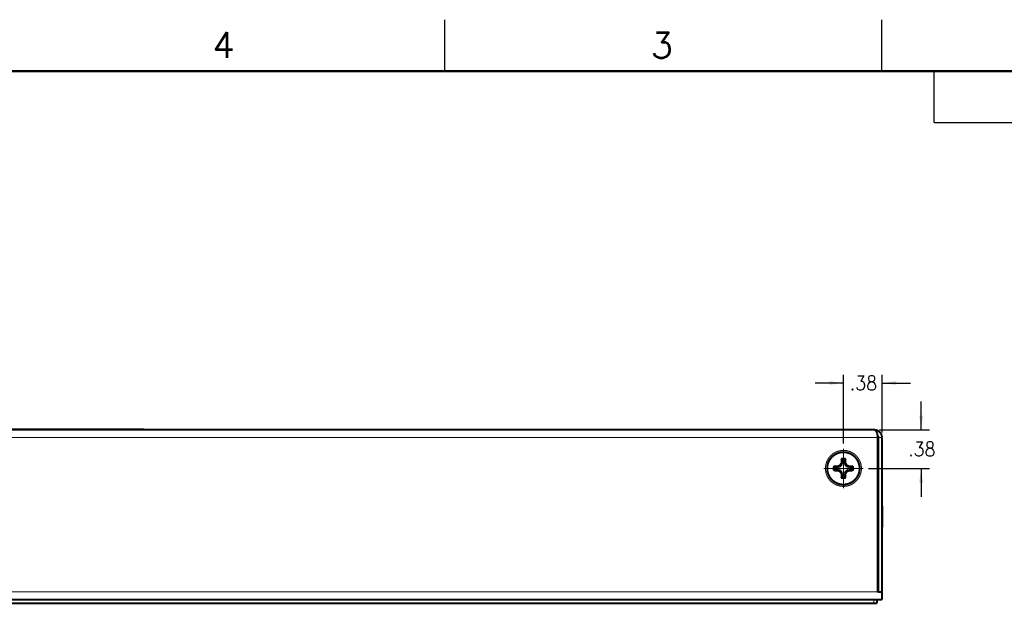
# Model space of a CAD drawing. Header units: millimetres. Extents: x 618 to 1482, y 17 to 575.
# Tile 95 of 96: x 1053 to 1296, y 431 to 575. Entities that reach past the tile are written whole.
import ezdxf

# ---------------------------------------------------------------- set-up
doc = ezdxf.new("R2010")
doc.units = ezdxf.units.MM
doc.linetypes.add('DOT_CENTER', pattern=[14, 12, -1, 0, -1])
doc.layers.add('1', color=7, linetype='Continuous')
doc.styles.add('CONVERTER_11', font='txt.shx', dxfattribs={"width": 0.9})
doc.styles.add('CONVERTER_14', font='txt.shx')
doc.dimstyles.new('ME10_DIM_16', dxfattribs={"dimtxt": 3.5, "dimasz": 3.5, "dimexe": 2.03, "dimexo": 1.27, "dimgap": 2.54, "dimtad": 0, "dimtih": 1, "dimtoh": 1, "dimlfac": 0.03937, "dimzin": 4, "dimdsep": 46, "dimtxsty": 'CONVERTER_11', "dimsah": 1, "dimcen": 0.09, "dimclrd": 140, "dimclre": 140, "dimclrt": 4, "dimadec": 0, "dimazin": 0, "dimtfac": 1, "dimtdec": 4, "dimtix": 1, "dimtofl": 0, "dimtmove": 0, "dimatfit": 0, "dimfxl": 1, "dimtolj": 1, "dimtzin": 0, "dimarcsym": 0})
doc.dimstyles.new('ME10_DIM_17', dxfattribs={"dimtxt": 3.5, "dimasz": 3.5, "dimexe": 2.03, "dimexo": 1.27, "dimgap": 2.54, "dimtad": 0, "dimtih": 1, "dimtoh": 1, "dimlfac": 0.03937, "dimzin": 4, "dimdsep": 46, "dimtxsty": 'CONVERTER_11', "dimsah": 1, "dimcen": 0.09, "dimclrd": 140, "dimclre": 140, "dimclrt": 4, "dimadec": 0, "dimazin": 0, "dimtfac": 1, "dimtdec": 4, "dimtix": 1, "dimtofl": 0, "dimtmove": 0, "dimatfit": 0, "dimfxl": 1, "dimtolj": 1, "dimtzin": 0, "dimarcsym": 0})

# ---------------------------------------------------------------- blocks, each defined once
blk = doc.blocks.new('Label_Product_L00340A-01__21', base_point=(1032.68, 473.99))
at = {"color": 7, "linetype": 'Continuous', "const_width": 0.5}
for points in [[(1032.93, 474.34), (1032.93, 474.24)], [(1034.5, 474.34), (1032.93, 474.34)], [(1082.15, 474.34), (1034.5, 474.34)], [(1083.73, 474.34), (1082.15, 474.34)], [(1083.73, 474.34), (1083.73, 474.24)]]:
    blk.add_lwpolyline(points, dxfattribs=at)
at = {"color": 124, "linetype": 'Continuous', "const_width": 0.25}
for points in [[(1034.5, 474.34), (1034.5, 474.24)], [(1082.15, 474.34), (1082.15, 474.24)]]:
    blk.add_lwpolyline(points, dxfattribs=at)
blk = doc.blocks.new('screw_m4x6_pnhd-phil_ss__22', base_point=(1252.12, 460.47))
at = {"color": 7, "linetype": 'Continuous', "const_width": 0.5}
blk.add_lwpolyline([(1252.37, 464.72, 1), (1260.37, 464.72, 1)], format="xyb", close=True, dxfattribs=at)
at = {"color": 124, "linetype": 'Continuous', "const_width": 0.25}
blk.add_lwpolyline([(1252.46, 464.72, 1), (1260.29, 464.72, 1)], format="xyb", close=True, dxfattribs=at)
at = {"color": 7, "linetype": 'Continuous', "const_width": 0.5}
for points in [[(1256.93, 467.06, 0.116781), (1255.82, 467.06, 0.116781)], [(1256.74, 466.72, 0.091522), (1256, 466.72, 0.091522)], [(1254.03, 465.27, 0.116781), (1254.03, 464.16, 0.116781)], [(1254.37, 465.08, 0.091522), (1254.37, 464.35, 0.091522)], [(1258.38, 464.35, 0.091522), (1258.38, 465.08, 0.091522)], [(1258.72, 464.16, 0.116781), (1258.72, 465.27, 0.116781)], [(1255.82, 462.37, 0.116781), (1256.93, 462.37, 0.116781)], [(1256, 462.71, 0.091522), (1256.74, 462.71, 0.091522)]]:
    blk.add_lwpolyline(points, format="xyb", dxfattribs=at)
for points in [[(1256, 466.72), (1255.82, 467.06)], [(1256, 465.92), (1256, 466.72)], [(1256.74, 466.72), (1256.93, 467.06)], [(1256.74, 466.72), (1256.74, 465.92)], [(1254.37, 465.08), (1254.03, 465.27)], [(1254.37, 464.35), (1254.03, 464.16)], [(1254.37, 465.08), (1255.17, 465.08)], [(1255.17, 464.35), (1254.37, 464.35)], [(1255.13, 465.3), (1255.59, 465.5)], [(1255.17, 465.08), (1255.13, 465.3)], [(1255.17, 464.35), (1255.13, 464.13)], [(1255.59, 463.93), (1255.13, 464.13)], [(1255.17, 465.08), (1255.76, 465.33)], [(1255.76, 464.1), (1255.17, 464.35)], [(1255.59, 465.5), (1255.79, 465.96)], [(1255.76, 465.33), (1255.59, 465.5)], [(1255.76, 464.1), (1255.59, 463.93)], [(1255.76, 465.33), (1256, 465.92)], [(1256, 463.51), (1255.76, 464.1)], [(1256, 465.92), (1255.79, 465.96)], [(1256.74, 465.92), (1256.96, 465.96)], [(1256.74, 465.92), (1256.99, 465.33)], [(1256.99, 464.1), (1256.74, 463.51)], [(1256.96, 465.96), (1257.16, 465.5)], [(1256.99, 465.33), (1257.16, 465.5)], [(1256.99, 465.33), (1257.58, 465.08)], [(1257.58, 464.35), (1256.99, 464.1)], [(1256.99, 464.1), (1257.16, 463.93)], [(1257.16, 465.5), (1257.62, 465.3)], [(1257.62, 464.13), (1257.16, 463.93)], [(1257.58, 465.08), (1257.62, 465.3)], [(1257.58, 465.08), (1258.38, 465.08)], [(1258.38, 464.35), (1257.58, 464.35)], [(1257.58, 464.35), (1257.62, 464.13)], [(1258.38, 465.08), (1258.72, 465.27)], [(1258.38, 464.35), (1258.72, 464.16)], [(1255.79, 463.47), (1255.59, 463.93)], [(1256, 463.51), (1255.79, 463.47)], [(1256, 462.71), (1255.82, 462.37)], [(1256, 462.71), (1256, 463.51)], [(1256.74, 463.51), (1256.96, 463.47)], [(1256.74, 463.51), (1256.74, 462.71)], [(1256.74, 462.71), (1256.93, 462.37)], [(1257.16, 463.93), (1256.96, 463.47)]]:
    blk.add_lwpolyline(points, dxfattribs=at)
at = {"color": 7, "linetype": 'Continuous'}
for points, knots in [([(1255.82, 467.06), (1255.81, 466.88), (1255.8, 466.51), (1255.79, 466.15), (1255.79, 465.96)], [0, 0, 0, 0, 0.540686, 1.098281, 1.098281, 1.098281, 1.098281]), ([(1256.96, 465.96), (1256.96, 466.15), (1256.95, 466.51), (1256.94, 466.88), (1256.93, 467.06)], [0, 0, 0, 0, 0.557595, 1.098281, 1.098281, 1.098281, 1.098281]), ([(1255.13, 465.3), (1254.94, 465.3), (1254.57, 465.29), (1254.21, 465.28), (1254.03, 465.27)], [0, 0, 0, 0, 0.557595, 1.098281, 1.098281, 1.098281, 1.098281]), ([(1258.72, 465.27), (1258.54, 465.28), (1258.17, 465.29), (1257.81, 465.3), (1257.62, 465.3)], [0, 0, 0, 0, 0.540686, 1.098281, 1.098281, 1.098281, 1.098281]), ([(1254.03, 464.16), (1254.21, 464.15), (1254.57, 464.14), (1254.94, 464.13), (1255.13, 464.13)], [0, 0, 0, 0, 0.540686, 1.098281, 1.098281, 1.098281, 1.098281]), ([(1255.79, 463.47), (1255.79, 463.28), (1255.8, 462.92), (1255.81, 462.55), (1255.82, 462.37)], [0, 0, 0, 0, 0.557595, 1.098281, 1.098281, 1.098281, 1.098281]), ([(1256.93, 462.37), (1256.94, 462.55), (1256.95, 462.92), (1256.96, 463.28), (1256.96, 463.47)], [0, 0, 0, 0, 0.540686, 1.098281, 1.098281, 1.098281, 1.098281]), ([(1257.62, 464.13), (1257.81, 464.13), (1258.17, 464.14), (1258.54, 464.15), (1258.72, 464.16)], [0, 0, 0, 0, 0.557595, 1.098281, 1.098281, 1.098281, 1.098281])]:
    blk.add_open_spline(points, degree=3, knots=knots, dxfattribs=at)
blk = doc.blocks.new('Cover_Chassis_Octoclock_Ettus__23', base_point=(829.53, 431.17))
at = {"color": 7, "linetype": 'Continuous', "const_width": 0.5}
for points in [[(830.54, 432.33), (1263.87, 432.33)], [(830.54, 431.42), (1263.87, 431.42)], [(1263.87, 432.33), (1264.57, 432.33)], [(1263.87, 431.42), (1264.63, 431.42)], [(1264.57, 432.33), (1264.6, 432.33)], [(1264.63, 432.33), (1264.63, 431.42)]]:
    blk.add_lwpolyline(points, dxfattribs=at)
at = {"color": 124, "linetype": 'Continuous', "const_width": 0.25}
blk.add_lwpolyline([(1263.87, 432.33), (1263.87, 431.42)], dxfattribs=at)
blk = doc.blocks.new('CLS-M4-1_4__25', base_point=(1264.57, 448.64))
at = {"color": 7, "linetype": 'Continuous', "const_width": 0.5}
for points in [[(1264.82, 456.76), (1265, 456.76)], [(1265.9, 455.52), (1265.97, 455.52)], [(1265.97, 450.93), (1265.97, 455.52)], [(1265.97, 450.14), (1265.9, 450.14)], [(1265.97, 450.14), (1265.97, 450.93)], [(1265, 448.89), (1264.82, 448.89)]]:
    blk.add_lwpolyline(points, dxfattribs=at)
blk = doc.blocks.new('Chassis_Octoclock_Ettus__26', base_point=(828.26, 432.08))
at = {"color": 7, "linetype": 'Continuous', "const_width": 0.5}
for points in [[(1264, 474.24), (830.41, 474.24)], [(1264, 474.24), (1264.19, 474.23)], [(1264.07, 474.23), (1264, 474.24)], [(1264.14, 474.21), (1264.07, 474.23)], [(1264.21, 474.18), (1264.14, 474.21)], [(1264.19, 474.23), (1264.46, 474.18)], [(1264.22, 474.17), (1264.21, 474.18)], [(1264.28, 474.13), (1264.22, 474.17)], [(1264.34, 474.06), (1264.28, 474.13)], [(1264.41, 473.99), (1264.34, 474.06)], [(1264.45, 473.93), (1264.41, 473.99)], [(1264.47, 473.9), (1264.45, 473.93)], [(1264.46, 474.18), (1264.52, 474.17)], [(1264.53, 473.8), (1264.47, 473.9)], [(1264.52, 474.17), (1264.71, 474.1)], [(1264.58, 473.68), (1264.53, 473.8)], [(1264.71, 474.1), (1264.95, 473.99)], [(1264.95, 473.99), (1265.04, 473.93)], [(1265.04, 473.93), (1265.17, 473.84)], [(1265.17, 473.84), (1265.34, 473.68)], [(1264.63, 473.56), (1264.58, 473.68)], [(1264.65, 473.48), (1264.63, 473.56)], [(1264.67, 473.43), (1264.65, 473.48)], [(1264.69, 473.38), (1264.67, 473.43)], [(1264.71, 473.29), (1264.69, 473.38)], [(1264.74, 473.14), (1264.71, 473.29)], [(1264.77, 472.99), (1264.74, 473.14)], [(1264.79, 472.86), (1264.77, 472.99)], [(1264.77, 472.97), (1264.8, 472.94)], [(1264.79, 472.83), (1264.79, 472.86)], [(1264.81, 472.66), (1264.79, 472.83)], [(1264.8, 472.94), (1264.81, 472.93)], [(1264.81, 472.93), (1264.84, 472.89)], [(1264.82, 472.5), (1264.81, 472.66)], [(1264.82, 472.34), (1264.82, 472.5)], [(1264.82, 434.23), (1264.82, 472.34)], [(1264.84, 472.89), (1264.88, 472.81)], [(1264.88, 472.81), (1264.91, 472.75)], [(1264.91, 472.75), (1264.94, 472.68)], [(1264.94, 472.68), (1265, 472.41)], [(1265, 472.41), (1265, 472.34)], [(1265, 472.34), (1265, 434.23)], [(1265.34, 473.68), (1265.37, 473.66)], [(1265.37, 473.66), (1265.52, 473.48)], [(1265.52, 473.48), (1265.54, 473.46)], [(1265.54, 473.46), (1265.59, 473.38)], [(1265.59, 473.38), (1265.68, 473.23)], [(1265.68, 473.23), (1265.79, 472.99)], [(1265.79, 472.99), (1265.83, 472.86)], [(1265.83, 472.86), (1265.86, 472.73)], [(1265.86, 472.73), (1265.89, 472.47)], [(1265.89, 472.47), (1265.9, 472.34)], [(1265.9, 472.34), (1265.9, 434.23)], [(1264.82, 434.23), (1265.9, 434.23)], [(1265.9, 432.33), (1265.9, 434.23)], [(1264.6, 432.33), (1265.9, 432.33)]]:
    blk.add_lwpolyline(points, dxfattribs=at)
at = {"color": 124, "linetype": 'Continuous', "const_width": 0.25}
for points in [[(1264.82, 472.34), (829.59, 472.34)], [(1265.9, 472.34), (1265, 472.34)], [(1264.82, 434.23), (829.59, 434.23)]]:
    blk.add_lwpolyline(points, dxfattribs=at)
blk.add_lwpolyline([(1251.93, 464.72, 1), (1260.82, 464.72, 1)], format="xyb", close=True, dxfattribs=at)
at = {"layer": '1', "color": 30, "linetype": 'DOT_CENTER', "const_width": 0.25}
for points in [[(1256.37, 469.6), (1256.37, 459.83)], [(1261.26, 464.72), (1251.48, 464.72)]]:
    blk.add_lwpolyline(points, dxfattribs=at)
blk = doc.blocks.new('Assy_Chassis_Octoclock_Ettus__27', base_point=(828.19, 432.08))
for name, p in [('Chassis_Octoclock_Ettus__26', (828.26, 432.08)), ('CLS-M4-1_4__25', (1264.57, 448.64))]:
    blk.add_blockref(name, p)
blk = doc.blocks.new('Assy_Octoclock_Ettus__28', base_point=(828.19, 431.17))
for name, p in [('Assy_Chassis_Octoclock_Ettus__27', (828.19, 432.08)), ('Label_Product_L00340A-01__21', (1032.68, 473.99)), ('screw_m4x6_pnhd-phil_ss__22', (1252.12, 460.47)), ('Cover_Chassis_Octoclock_Ettus__23', (829.53, 431.17))]:
    blk.add_blockref(name, p)
blk = doc.blocks.new('*D248')
at = {"layer": '1', "color": 140, "linetype": 'Continuous'}
for p, q in [((1275.56, 474.24), (1275.56, 481.24)), ((1265.27, 474.24), (1277.59, 474.24)), ((1262.53, 464.72), (1277.59, 464.72)), ((1275.56, 464.72), (1275.56, 457.72))]:
    blk.add_line(p, q, dxfattribs=at)
at = {"layer": '1', "color": 140}
for points in [[(1275.09, 477.74), (1276.02, 477.74), (1275.56, 474.24)], [(1276.02, 461.22), (1275.09, 461.22), (1275.56, 464.72)]]:
    blk.add_solid(points, dxfattribs=at)
at = {"layer": '1', "color": 4, "insert": (1272.36, 467.73), "char_height": 3.5, "attachment_point": 7, "rotation": 0.0001, "line_spacing_factor": 0.60024, "style": 'CONVERTER_11'}
blk.add_mtext('.38', dxfattribs=at)
blk = doc.blocks.new('*D249')
at = {"layer": '1', "color": 140, "linetype": 'Continuous'}
for p, q in [((1256.37, 470.87), (1256.37, 487.82)), ((1265.9, 473.61), (1265.9, 487.82)), ((1256.37, 485.79), (1249.37, 485.79)), ((1265.9, 485.79), (1272.9, 485.79))]:
    blk.add_line(p, q, dxfattribs=at)
at = {"layer": '1', "color": 140}
for points in [[(1252.87, 485.33), (1252.87, 486.26), (1256.37, 485.79)], [(1269.4, 486.26), (1269.4, 485.33), (1265.9, 485.79)]]:
    blk.add_solid(points, dxfattribs=at)
at = {"layer": '1', "color": 4, "insert": (1257.94, 484.04), "char_height": 3.5, "attachment_point": 7, "rotation": 0.0001, "line_spacing_factor": 0.60024, "style": 'CONVERTER_11'}
blk.add_mtext('.38', dxfattribs=at)
blk = doc.blocks.new('RevHistory_Note', base_point=(1278.76, 550.06))
at = {"color": 150, "linetype": 'Continuous'}
for q in [(1278.76, 562.76), (1469, 550.06)]:
    blk.add_line((1278.76, 550.06), q, dxfattribs=at)
at = {"color": 150, "char_height": 3.302, "attachment_point": 2, "style": 'CONVERTER_14'}
for s, insert in [('REVISION HISTORY IS CONTROLLED IN AN ELECTRONIC DATABASE.', (1374.65, 560.89)), ('CONTACT NI FOR REVISION DETAILS IF NEEDED.', (1374.65, 555.94))]:
    blk.add_mtext(s, dxfattribs=dict(at, insert=insert))
blk = doc.blocks.new('Dsizeh', base_point=(618.1, 16.66))
at = {"color": 150, "linetype": 'Continuous'}
for p, q in [((1157.85, 575.46), (1157.85, 562.76)), ((1265.8, 575.46), (1265.8, 562.76))]:
    blk.add_line(p, q, dxfattribs=at)
at = {"color": 150, "linetype": 'Continuous', "const_width": 0.508}
blk.add_lwpolyline([(1469, 562.76), (630.8, 562.76)], dxfattribs=at)
at = {"layer": '1'}
blk.add_blockref('RevHistory_Note', (1278.76, 550.06), dxfattribs=at)
at = {"color": 150, "char_height": 6.35, "attachment_point": 7, "style": 'CONVERTER_14'}
for s, insert in [('4', (1100.64, 566.01)), ('3', (1208.83, 565.96))]:
    blk.add_mtext(s, dxfattribs=dict(at, insert=insert))
blk = doc.blocks.new('FRONT1__29', base_point=(1047.24, 452.88))
blk.add_blockref('Assy_Octoclock_Ettus__28', (828.191, 431.166))
at = {"layer": '1'}
dim = blk.add_linear_dim(base=(1256.374000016, 485.79481945), p1=(1265.899000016, 472.340131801), p2=(1256.374000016, 469.604631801), dimstyle='ME10_DIM_17', dxfattribs=at)
dim.commit()
dim.dimension.update_dxf_attribs({"geometry": '*D249', "text_midpoint": (1261.136500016, 485.79481945), "text_rotation": 0.000138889})
dim = blk.add_linear_dim(base=(1275.555563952, 474.240131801), p1=(1261.263500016, 464.715131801), p2=(1263.999000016, 474.240131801), angle=90, dimstyle='ME10_DIM_16', dxfattribs=at)
dim.commit()
dim.dimension.update_dxf_attribs({"geometry": '*D248', "text_midpoint": (1275.555563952, 469.477631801), "text_rotation": 0.000138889})

msp = doc.modelspace()

# ---------------------------------------------------------------- block references
for name, p in [('Dsizeh', (618.1, 16.66)), ('FRONT1__29', (1047.24, 452.88))]:
    msp.add_blockref(name, p)

doc.saveas('drawing.dxf')
